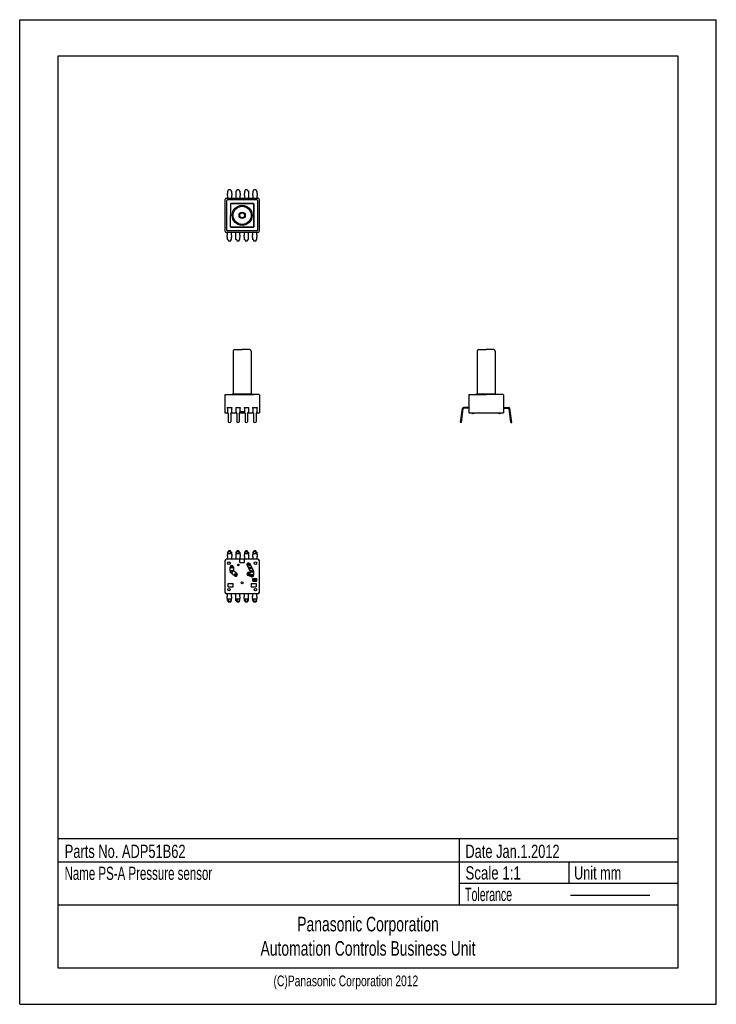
# Model space of a CAD drawing. Extents: x -21 to 0, y 0 to 29.7.
import ezdxf

# ---------------------------------------------------------------- set-up
doc = ezdxf.new("R2010")
doc.units = 0
doc.linetypes.add('NON_PLOTING', pattern=[0])
doc.layers.get('DEFPOINTS').update_dxf_attribs({"linetype": 'CONTINUOUS'})
doc.layers.add('1倍図', color=7, linetype='CONTINUOUS')

msp = doc.modelspace()

# ---------------------------------------------------------------- linework, layer by layer
at = {"layer": '1倍図', "color": 3, "linetype": 'CONTINUOUS'}
for p, q in [((-1.15, 28.6), (-19.85, 28.6)), ((-19.85, 28.6), (-19.85, 1.1)), ((-1.15, 1.1), (-1.15, 28.6)), ((-14.565972, 19.699407), (-14.565972, 18.419407)), ((-14.515972, 19.749407), (-14.293472, 19.749407)), ((-14.070972, 19.749407), (-14.293472, 19.749407)), ((-14.020972, 19.699407), (-14.020972, 18.419407)), ((-7.210752, 19.699407), (-7.210752, 18.419407)), ((-7.160752, 19.749407), (-6.938252, 19.749407)), ((-6.715752, 19.749407), (-6.938252, 19.749407)), ((-6.665752, 19.699407), (-6.665752, 18.419407)), ((-14.565972, 18.419407), (-14.020972, 18.419407)), ((-7.210752, 18.419407), (-6.665752, 18.419407)), ((-14.633472, 18.389407), (-13.953472, 18.389407)), ((-19.85, 5), (-1.15, 5)), ((-7.75, 5), (-7.75, 3)), ((-19.85, 4.3), (-1.15, 4.3)), ((-4.45, 4.3), (-4.45, 3.65)), ((-7.75, 3.65), (-1.15, 3.65)), ((-19.85, 3), (-1.15, 3)), ((-19.85, 1.1), (-1.15, 1.1))]:
    msp.add_line(p, q, dxfattribs=at)
at = {"layer": '1倍図', "color": 11, "linetype": 'CONTINUOUS'}
for p, q in [((-14.741472, 24.458166), (-14.741472, 24.398166)), ((-14.741472, 24.458166), (-14.734472, 24.458166)), ((-14.741472, 24.398166), (-14.734472, 24.398166)), ((-14.712472, 24.533108), (-14.734472, 24.528148)), ((-14.734472, 24.528148), (-14.734472, 24.458166)), ((-14.734472, 24.398166), (-14.734472, 24.318166)), ((-14.712472, 24.533108), (-14.712472, 24.56278)), ((-14.636472, 24.56278), (-14.636472, 24.533108)), ((-14.636472, 24.533108), (-14.614472, 24.528148)), ((-14.614472, 24.528148), (-14.614472, 24.458166)), ((-14.614472, 24.458166), (-14.607472, 24.458166)), ((-14.614472, 24.398166), (-14.614472, 24.318166)), ((-14.614472, 24.398166), (-14.607472, 24.398166)), ((-14.607472, 24.458166), (-14.607472, 24.398166)), ((-14.487472, 24.458166), (-14.480472, 24.458166)), ((-14.487472, 24.458166), (-14.487472, 24.398166)), ((-14.487472, 24.398166), (-14.480472, 24.398166)), ((-14.458472, 24.533108), (-14.480472, 24.528148)), ((-14.480472, 24.528148), (-14.480472, 24.458166)), ((-14.480472, 24.398166), (-14.480472, 24.318166)), ((-14.458472, 24.533108), (-14.458472, 24.56278)), ((-14.382472, 24.56278), (-14.382472, 24.533108)), ((-14.382472, 24.533108), (-14.360472, 24.528148)), ((-14.360472, 24.528148), (-14.360472, 24.458166)), ((-14.360472, 24.458166), (-14.353472, 24.458166)), ((-14.360472, 24.398166), (-14.353472, 24.398166)), ((-14.360472, 24.398166), (-14.360472, 24.318166)), ((-14.353472, 24.458166), (-14.353472, 24.398166)), ((-14.233472, 24.458166), (-14.233472, 24.398166)), ((-14.233472, 24.458166), (-14.226472, 24.458166)), ((-14.233472, 24.398166), (-14.226472, 24.398166)), ((-14.204472, 24.533108), (-14.226472, 24.528148)), ((-14.226472, 24.528148), (-14.226472, 24.458166)), ((-14.226472, 24.398166), (-14.226472, 24.318166)), ((-14.204472, 24.533108), (-14.204472, 24.56278)), ((-14.128472, 24.56278), (-14.128472, 24.533108)), ((-14.128472, 24.533108), (-14.106472, 24.528148)), ((-14.106472, 24.528148), (-14.106472, 24.458166)), ((-14.106472, 24.458166), (-14.099472, 24.458166)), ((-14.106472, 24.398166), (-14.106472, 24.318166)), ((-14.106472, 24.398166), (-14.099472, 24.398166)), ((-14.099472, 24.458166), (-14.099472, 24.398166)), ((-13.979472, 24.458166), (-13.979472, 24.398166)), ((-13.979472, 24.458166), (-13.972472, 24.458166)), ((-13.979472, 24.398166), (-13.972472, 24.398166)), ((-13.950472, 24.533108), (-13.972472, 24.528148)), ((-13.972472, 24.528148), (-13.972472, 24.458166)), ((-13.972472, 24.398166), (-13.972472, 24.318166)), ((-13.950472, 24.533108), (-13.950472, 24.56278)), ((-13.874472, 24.56278), (-13.874472, 24.533108)), ((-13.874472, 24.533108), (-13.852472, 24.528148)), ((-13.852472, 24.528148), (-13.852472, 24.458166)), ((-13.852472, 24.458166), (-13.845472, 24.458166)), ((-13.852472, 24.398166), (-13.845472, 24.398166)), ((-13.852472, 24.398166), (-13.852472, 24.318166)), ((-13.845472, 24.458166), (-13.845472, 24.398166)), ((-14.741472, 23.198166), (-14.734472, 23.198166)), ((-14.741472, 23.138166), (-14.741472, 23.198166)), ((-14.734472, 23.198166), (-14.734472, 23.278166)), ((-14.614472, 23.198166), (-14.614472, 23.278166)), ((-14.614472, 23.198166), (-14.607472, 23.198166)), ((-14.607472, 23.138166), (-14.607472, 23.198166)), ((-14.487472, 23.198166), (-14.480472, 23.198166)), ((-14.487472, 23.138166), (-14.487472, 23.198166)), ((-14.480472, 23.198166), (-14.480472, 23.278166)), ((-14.360472, 23.198166), (-14.360472, 23.278166)), ((-14.360472, 23.198166), (-14.353472, 23.198166)), ((-14.353472, 23.138166), (-14.353472, 23.198166)), ((-14.233472, 23.198166), (-14.226472, 23.198166)), ((-14.233472, 23.138166), (-14.233472, 23.198166)), ((-14.226472, 23.198166), (-14.226472, 23.278166)), ((-14.106472, 23.198166), (-14.106472, 23.278166)), ((-14.106472, 23.198166), (-14.099472, 23.198166)), ((-14.099472, 23.138166), (-14.099472, 23.198166)), ((-13.979472, 23.138166), (-13.979472, 23.198166)), ((-13.979472, 23.198166), (-13.972472, 23.198166)), ((-13.972472, 23.198166), (-13.972472, 23.278166)), ((-13.852472, 23.198166), (-13.852472, 23.278166)), ((-13.852472, 23.198166), (-13.845472, 23.198166)), ((-13.845472, 23.138166), (-13.845472, 23.198166)), ((-14.741472, 23.138166), (-14.734472, 23.138166)), ((-14.734472, 23.068184), (-14.734472, 23.138166)), ((-14.712472, 23.063224), (-14.734472, 23.068184)), ((-14.712472, 23.063224), (-14.712472, 23.033551)), ((-14.636472, 23.063224), (-14.614472, 23.068184)), ((-14.636472, 23.033551), (-14.636472, 23.063224)), ((-14.614472, 23.138166), (-14.607472, 23.138166)), ((-14.614472, 23.068184), (-14.614472, 23.138166)), ((-14.487472, 23.138166), (-14.480472, 23.138166)), ((-14.480472, 23.068184), (-14.480472, 23.138166)), ((-14.458472, 23.063224), (-14.480472, 23.068184)), ((-14.458472, 23.063224), (-14.458472, 23.033551)), ((-14.382472, 23.063224), (-14.360472, 23.068184)), ((-14.382472, 23.033551), (-14.382472, 23.063224)), ((-14.360472, 23.068184), (-14.360472, 23.138166)), ((-14.360472, 23.138166), (-14.353472, 23.138166)), ((-14.233472, 23.138166), (-14.226472, 23.138166)), ((-14.226472, 23.068184), (-14.226472, 23.138166)), ((-14.204472, 23.063224), (-14.226472, 23.068184)), ((-14.204472, 23.063224), (-14.204472, 23.033551)), ((-14.128472, 23.063224), (-14.106472, 23.068184)), ((-14.128472, 23.033551), (-14.128472, 23.063224)), ((-14.106472, 23.068184), (-14.106472, 23.138166)), ((-14.106472, 23.138166), (-14.099472, 23.138166)), ((-13.979472, 23.138166), (-13.972472, 23.138166)), ((-13.972472, 23.068184), (-13.972472, 23.138166)), ((-13.950472, 23.063224), (-13.972472, 23.068184)), ((-13.950472, 23.063224), (-13.950472, 23.033551)), ((-13.874472, 23.063224), (-13.852472, 23.068184)), ((-13.874472, 23.033551), (-13.874472, 23.063224)), ((-13.852472, 23.138166), (-13.845472, 23.138166)), ((-13.852472, 23.068184), (-13.852472, 23.138166)), ((-14.741472, 18.004407), (-14.607472, 18.004407)), ((-14.741472, 18.004407), (-14.741472, 17.979407)), ((-14.741472, 17.979407), (-14.734472, 17.979407)), ((-14.734472, 18.004407), (-14.734472, 17.979407)), ((-14.734472, 18.004407), (-14.734472, 17.857081)), ((-14.712472, 17.82267), (-14.734472, 17.860345)), ((-14.734472, 17.857081), (-14.712472, 17.819407)), ((-14.712472, 17.82267), (-14.712472, 17.570097)), ((-14.636472, 17.82267), (-14.614472, 17.860345)), ((-14.614472, 17.857081), (-14.636472, 17.819407)), ((-14.636472, 17.82267), (-14.636472, 17.570097)), ((-14.614472, 18.004407), (-14.614472, 17.857081)), ((-14.614472, 17.979407), (-14.607472, 17.979407)), ((-14.607472, 18.004407), (-14.607472, 17.979407)), ((-14.487472, 18.004407), (-14.353472, 18.004407)), ((-14.487472, 18.004407), (-14.487472, 17.979407)), ((-14.487472, 17.979407), (-14.480472, 17.979407)), ((-14.480472, 18.004407), (-14.480472, 17.979407)), ((-14.480472, 18.004407), (-14.480472, 17.857081)), ((-14.458472, 17.82267), (-14.480472, 17.860345)), ((-14.480472, 17.857081), (-14.458472, 17.819407)), ((-14.458472, 17.82267), (-14.458472, 17.570097)), ((-14.382472, 17.82267), (-14.360472, 17.860345)), ((-14.360472, 17.857081), (-14.382472, 17.819407)), ((-14.382472, 17.82267), (-14.382472, 17.570097)), ((-14.360472, 18.004407), (-14.360472, 17.857081)), ((-14.360472, 17.979407), (-14.353472, 17.979407)), ((-14.353472, 18.004407), (-14.353472, 17.979407)), ((-14.233472, 18.004407), (-14.233472, 17.979407)), ((-14.233472, 18.004407), (-14.099472, 18.004407)), ((-14.233472, 17.979407), (-14.226472, 17.979407)), ((-14.226472, 18.004407), (-14.226472, 17.857081)), ((-14.226472, 18.004407), (-14.226472, 17.979407)), ((-14.204472, 17.82267), (-14.226472, 17.860345)), ((-14.226472, 17.857081), (-14.204472, 17.819407)), ((-14.204472, 17.82267), (-14.204472, 17.570097)), ((-14.128472, 17.82267), (-14.106472, 17.860345)), ((-14.106472, 17.857081), (-14.128472, 17.819407)), ((-14.128472, 17.82267), (-14.128472, 17.570097)), ((-14.106472, 18.004407), (-14.106472, 17.857081)), ((-14.106472, 17.979407), (-14.099472, 17.979407)), ((-14.099472, 18.004407), (-14.099472, 17.979407)), ((-13.979472, 18.004407), (-13.979472, 17.979407)), ((-13.979472, 18.004407), (-13.845472, 18.004407)), ((-13.979472, 17.979407), (-13.972472, 17.979407)), ((-13.972472, 18.004407), (-13.972472, 17.857081)), ((-13.972472, 18.004407), (-13.972472, 17.979407)), ((-13.950472, 17.82267), (-13.972472, 17.860345)), ((-13.972472, 17.857081), (-13.950472, 17.819407)), ((-13.950472, 17.82267), (-13.950472, 17.570097)), ((-13.874472, 17.82267), (-13.852472, 17.860345)), ((-13.852472, 17.857081), (-13.874472, 17.819407)), ((-13.874472, 17.82267), (-13.874472, 17.570097)), ((-13.852472, 18.004407), (-13.852472, 17.857081)), ((-13.852472, 17.979407), (-13.845472, 17.979407)), ((-13.845472, 18.004407), (-13.845472, 17.979407)), ((-7.70874, 17.55267), (-7.653327, 17.973575)), ((-7.683954, 17.549407), (-7.628541, 17.970312)), ((-7.458252, 18.004007), (-7.618626, 18.004007)), ((-7.458252, 17.979007), (-7.618626, 17.979007)), ((-6.418252, 18.004007), (-6.256837, 18.004007)), ((-6.418252, 17.979007), (-6.257878, 17.979007)), ((-6.19255, 17.549407), (-6.247963, 17.970312)), ((-6.167764, 17.55267), (-6.223177, 17.973575)), ((-7.683954, 17.549407), (-7.70874, 17.55267)), ((-6.19255, 17.549407), (-6.167764, 17.55267)), ((-14.712472, 13.669658), (-14.712472, 13.640769)), ((-14.636472, 13.640769), (-14.636472, 13.669658)), ((-14.458472, 13.669658), (-14.458472, 13.640769)), ((-14.382472, 13.640769), (-14.382472, 13.669658)), ((-14.204472, 13.669658), (-14.204472, 13.640769)), ((-14.128472, 13.640769), (-14.128472, 13.669658)), ((-13.950472, 13.669658), (-13.950472, 13.640769)), ((-13.874472, 13.640769), (-13.874472, 13.669658)), ((-14.741472, 13.565827), (-14.741472, 13.505827)), ((-14.734472, 13.565827), (-14.741472, 13.565827)), ((-14.734472, 13.505827), (-14.741472, 13.505827)), ((-14.712472, 13.640769), (-14.734472, 13.635809)), ((-14.734472, 13.635809), (-14.734472, 13.565827)), ((-14.734472, 13.611023), (-14.712472, 13.615983)), ((-14.614472, 13.586201), (-14.734472, 13.586201)), ((-14.734472, 13.505827), (-14.734472, 13.425827)), ((-14.712472, 13.615983), (-14.712472, 13.640769)), ((-14.636472, 13.615983), (-14.636472, 13.640769)), ((-14.636472, 13.640769), (-14.614472, 13.635809)), ((-14.614472, 13.611023), (-14.636472, 13.615983)), ((-14.614472, 13.635809), (-14.614472, 13.565827)), ((-14.607472, 13.565827), (-14.614472, 13.565827)), ((-14.607472, 13.505827), (-14.614472, 13.505827)), ((-14.614472, 13.505827), (-14.614472, 13.425827)), ((-14.607472, 13.565827), (-14.607472, 13.505827)), ((-14.480472, 13.565827), (-14.487472, 13.565827)), ((-14.487472, 13.565827), (-14.487472, 13.505827)), ((-14.480472, 13.505827), (-14.487472, 13.505827)), ((-14.458472, 13.640769), (-14.480472, 13.635809)), ((-14.480472, 13.635809), (-14.480472, 13.565827)), ((-14.480472, 13.611023), (-14.458472, 13.615983)), ((-14.360472, 13.586201), (-14.480472, 13.586201)), ((-14.480472, 13.505827), (-14.480472, 13.425827)), ((-14.458472, 13.615983), (-14.458472, 13.640769)), ((-14.382472, 13.640769), (-14.360472, 13.635809)), ((-14.382472, 13.615983), (-14.382472, 13.640769)), ((-14.360472, 13.611023), (-14.382472, 13.615983)), ((-14.360472, 13.635809), (-14.360472, 13.565827)), ((-14.353472, 13.565827), (-14.360472, 13.565827)), ((-14.360472, 13.505827), (-14.360472, 13.425827)), ((-14.353472, 13.505827), (-14.360472, 13.505827)), ((-14.353472, 13.565827), (-14.353472, 13.505827)), ((-14.233472, 13.565827), (-14.233472, 13.505827)), ((-14.226472, 13.565827), (-14.233472, 13.565827)), ((-14.226472, 13.505827), (-14.233472, 13.505827)), ((-14.204472, 13.640769), (-14.226472, 13.635809)), ((-14.226472, 13.635809), (-14.226472, 13.565827)), ((-14.226472, 13.611023), (-14.204472, 13.615983)), ((-14.106472, 13.586201), (-14.226472, 13.586201)), ((-14.226472, 13.505827), (-14.226472, 13.425827)), ((-14.204472, 13.615983), (-14.204472, 13.640769)), ((-14.128472, 13.615983), (-14.128472, 13.640769)), ((-14.128472, 13.640769), (-14.106472, 13.635809)), ((-14.106472, 13.611023), (-14.128472, 13.615983)), ((-14.106472, 13.635809), (-14.106472, 13.565827)), ((-14.099472, 13.565827), (-14.106472, 13.565827)), ((-14.099472, 13.505827), (-14.106472, 13.505827)), ((-14.106472, 13.505827), (-14.106472, 13.425827)), ((-14.099472, 13.565827), (-14.099472, 13.505827)), ((-13.979472, 13.565827), (-13.979472, 13.505827)), ((-13.972472, 13.565827), (-13.979472, 13.565827)), ((-13.972472, 13.505827), (-13.979472, 13.505827)), ((-13.950472, 13.640769), (-13.972472, 13.635809)), ((-13.972472, 13.635809), (-13.972472, 13.565827)), ((-13.972472, 13.611023), (-13.950472, 13.615983)), ((-13.852472, 13.586201), (-13.972472, 13.586201)), ((-13.972472, 13.505827), (-13.972472, 13.425827)), ((-13.950472, 13.615983), (-13.950472, 13.640769)), ((-13.874472, 13.640769), (-13.852472, 13.635809)), ((-13.874472, 13.615983), (-13.874472, 13.640769)), ((-13.852472, 13.611023), (-13.874472, 13.615983)), ((-13.852472, 13.635809), (-13.852472, 13.565827)), ((-13.845472, 13.565827), (-13.852472, 13.565827)), ((-13.852472, 13.505827), (-13.852472, 13.425827)), ((-13.845472, 13.505827), (-13.852472, 13.505827)), ((-13.845472, 13.565827), (-13.845472, 13.505827)), ((-14.734472, 12.305827), (-14.741472, 12.305827)), ((-14.741472, 12.245827), (-14.741472, 12.305827)), ((-14.734472, 12.245827), (-14.741472, 12.245827)), ((-14.734472, 12.305827), (-14.734472, 12.385827)), ((-14.734472, 12.175845), (-14.734472, 12.245827)), ((-14.614472, 12.225453), (-14.734472, 12.225453)), ((-14.734472, 12.200631), (-14.712472, 12.195671)), ((-14.712472, 12.195671), (-14.712472, 12.170885)), ((-14.614472, 12.200631), (-14.636472, 12.195671)), ((-14.636472, 12.195671), (-14.636472, 12.170885)), ((-14.614472, 12.305827), (-14.614472, 12.385827)), ((-14.607472, 12.305827), (-14.614472, 12.305827)), ((-14.607472, 12.245827), (-14.614472, 12.245827)), ((-14.614472, 12.175845), (-14.614472, 12.245827)), ((-14.607472, 12.245827), (-14.607472, 12.305827)), ((-14.487472, 12.245827), (-14.487472, 12.305827)), ((-14.480472, 12.305827), (-14.487472, 12.305827)), ((-14.480472, 12.245827), (-14.487472, 12.245827)), ((-14.480472, 12.305827), (-14.480472, 12.385827)), ((-14.480472, 12.175845), (-14.480472, 12.245827)), ((-14.360472, 12.225453), (-14.480472, 12.225453)), ((-14.480472, 12.200631), (-14.458472, 12.195671)), ((-14.458472, 12.195671), (-14.458472, 12.170885)), ((-14.360472, 12.200631), (-14.382472, 12.195671)), ((-14.382472, 12.195671), (-14.382472, 12.170885)), ((-14.360472, 12.305827), (-14.360472, 12.385827)), ((-14.353472, 12.305827), (-14.360472, 12.305827)), ((-14.360472, 12.175845), (-14.360472, 12.245827)), ((-14.353472, 12.245827), (-14.360472, 12.245827)), ((-14.353472, 12.245827), (-14.353472, 12.305827)), ((-14.226472, 12.305827), (-14.233472, 12.305827)), ((-14.233472, 12.245827), (-14.233472, 12.305827)), ((-14.226472, 12.245827), (-14.233472, 12.245827)), ((-14.226472, 12.305827), (-14.226472, 12.385827)), ((-14.226472, 12.175845), (-14.226472, 12.245827)), ((-14.106472, 12.225453), (-14.226472, 12.225453)), ((-14.226472, 12.200631), (-14.204472, 12.195671)), ((-14.204472, 12.195671), (-14.204472, 12.170885)), ((-14.106472, 12.200631), (-14.128472, 12.195671)), ((-14.128472, 12.195671), (-14.128472, 12.170885)), ((-14.106472, 12.305827), (-14.106472, 12.385827)), ((-14.099472, 12.305827), (-14.106472, 12.305827)), ((-14.099472, 12.245827), (-14.106472, 12.245827)), ((-14.106472, 12.175845), (-14.106472, 12.245827)), ((-14.099472, 12.245827), (-14.099472, 12.305827)), ((-13.979472, 12.245827), (-13.979472, 12.305827)), ((-13.972472, 12.305827), (-13.979472, 12.305827)), ((-13.972472, 12.245827), (-13.979472, 12.245827)), ((-13.972472, 12.305827), (-13.972472, 12.385827)), ((-13.972472, 12.175845), (-13.972472, 12.245827)), ((-13.852472, 12.225453), (-13.972472, 12.225453)), ((-13.972472, 12.200631), (-13.950472, 12.195671)), ((-13.950472, 12.195671), (-13.950472, 12.170885)), ((-13.852472, 12.200631), (-13.874472, 12.195671)), ((-13.874472, 12.195671), (-13.874472, 12.170885)), ((-13.852472, 12.305827), (-13.852472, 12.385827)), ((-13.845472, 12.305827), (-13.852472, 12.305827)), ((-13.852472, 12.175845), (-13.852472, 12.245827)), ((-13.845472, 12.245827), (-13.852472, 12.245827)), ((-13.845472, 12.245827), (-13.845472, 12.305827)), ((-14.712472, 12.170885), (-14.734472, 12.175845)), ((-14.712472, 12.141996), (-14.712472, 12.170885)), ((-14.636472, 12.170885), (-14.614472, 12.175845)), ((-14.636472, 12.170885), (-14.636472, 12.141996)), ((-14.458472, 12.170885), (-14.480472, 12.175845)), ((-14.458472, 12.141996), (-14.458472, 12.170885)), ((-14.382472, 12.170885), (-14.360472, 12.175845)), ((-14.382472, 12.170885), (-14.382472, 12.141996)), ((-14.204472, 12.170885), (-14.226472, 12.175845)), ((-14.204472, 12.141996), (-14.204472, 12.170885)), ((-14.128472, 12.170885), (-14.106472, 12.175845)), ((-14.128472, 12.170885), (-14.128472, 12.141996)), ((-13.950472, 12.170885), (-13.972472, 12.175845)), ((-13.950472, 12.141996), (-13.950472, 12.170885)), ((-13.874472, 12.170885), (-13.852472, 12.175845)), ((-13.874472, 12.170885), (-13.874472, 12.141996))]:
    msp.add_line(p, q, dxfattribs=at)
at = {"layer": '1倍図', "color": 254, "linetype": 'CONTINUOUS'}
for p, q in [((-14.813472, 24.268166), (-14.813472, 23.328166)), ((-14.763472, 24.318166), (-13.823472, 24.318166)), ((-14.763472, 24.238166), (-14.763472, 23.358166)), ((-13.853472, 24.268166), (-14.733472, 24.268166)), ((-13.823472, 23.358166), (-13.823472, 24.238166)), ((-13.773472, 23.328166), (-13.773472, 24.268166)), ((-13.823472, 23.278166), (-14.763472, 23.278166)), ((-13.853472, 23.328166), (-14.733472, 23.328166)), ((-14.565972, 18.419407), (-14.595972, 18.389406)), ((-14.020973, 18.419405), (-13.990973, 18.389405)), ((-7.210752, 18.419407), (-7.240753, 18.389406)), ((-6.665754, 18.419405), (-6.635753, 18.389405)), ((-14.813472, 18.379407), (-14.813472, 17.844407)), ((-14.803472, 18.389407), (-14.773472, 18.389407)), ((-14.803472, 18.389407), (-14.293472, 18.389407)), ((-13.783472, 18.389407), (-14.293472, 18.389407)), ((-13.783472, 18.389407), (-13.813472, 18.389407)), ((-13.773472, 18.379407), (-13.773472, 17.844407)), ((-7.458252, 18.379407), (-7.458252, 17.844407)), ((-7.448252, 18.389407), (-7.418252, 18.389407)), ((-7.448252, 18.389407), (-6.938252, 18.389407)), ((-6.428252, 18.389407), (-6.938252, 18.389407)), ((-6.428252, 18.389407), (-6.458252, 18.389407)), ((-6.418252, 18.379407), (-6.418252, 17.844407)), ((-6.418252, 18.179407), (-6.418252, 17.844407)), ((-14.813472, 17.844407), (-14.72707, 17.844407)), ((-14.621873, 17.844407), (-14.47307, 17.844407)), ((-14.367873, 17.844407), (-14.21907, 17.844407)), ((-14.360472, 17.884407), (-14.226472, 17.884407)), ((-14.113873, 17.844407), (-13.96507, 17.844407)), ((-13.859873, 17.844407), (-13.773472, 17.844407)), ((-7.458252, 17.844407), (-6.418252, 17.844407)), ((-7.350752, 17.819407), (-7.325752, 17.819407)), ((-6.525752, 17.819407), (-6.550752, 17.819407)), ((-14.813472, 13.375827), (-14.813472, 12.435827)), ((-13.823472, 13.425827), (-14.763472, 13.425827)), ((-14.368472, 13.325827), (-14.368472, 13.425827)), ((-14.218472, 13.325827), (-14.218472, 13.425827)), ((-13.773472, 12.435827), (-13.773472, 13.375827)), ((-14.658472, 13.060827), (-14.658472, 13.190827)), ((-14.558472, 13.190827), (-14.558472, 13.091272)), ((-14.456462, 12.999238), (-14.553074, 13.079748)), ((-14.368472, 13.325827), (-14.218472, 13.325827)), ((-14.145923, 13.237935), (-14.044311, 13.040629)), ((-13.95402, 13.08372), (-14.05702, 13.28372)), ((-14.520481, 12.922416), (-14.640481, 13.022416)), ((-14.016682, 12.894261), (-14.116682, 12.933367)), ((-14.080262, 13.026499), (-14.063109, 13.019792)), ((-13.973472, 12.845827), (-13.853472, 12.845827)), ((-13.973472, 12.765827), (-13.973472, 12.845827)), ((-13.968472, 12.765827), (-13.968472, 12.845827)), ((-13.948472, 13.060827), (-13.948472, 12.940827)), ((-13.938472, 12.765827), (-13.938472, 12.845827)), ((-13.933472, 12.765827), (-13.933472, 12.845827)), ((-13.893472, 12.765827), (-13.893472, 12.845827)), ((-13.888472, 12.765827), (-13.888472, 12.845827)), ((-13.858472, 12.765827), (-13.858472, 12.845827)), ((-13.853472, 12.765827), (-13.853472, 12.845827)), ((-14.713472, 12.695827), (-14.563472, 12.695827)), ((-14.713472, 12.595827), (-14.713472, 12.695827)), ((-14.713472, 12.595827), (-14.563472, 12.595827)), ((-14.563472, 12.595827), (-14.563472, 12.695827)), ((-14.023472, 12.695827), (-14.023472, 12.595827)), ((-14.023472, 12.695827), (-13.873472, 12.695827)), ((-14.023472, 12.595827), (-13.873472, 12.595827)), ((-13.973472, 12.765827), (-13.853472, 12.765827)), ((-13.873472, 12.695827), (-13.873472, 12.595827)), ((-13.823472, 12.385827), (-14.763472, 12.385827))]:
    msp.add_line(p, q, dxfattribs=at)
at = {"layer": '1倍図', "color": 130, "linetype": 'CONTINUOUS'}
for p, q in [((-14.648472, 24.143166), (-14.648472, 23.798166)), ((-13.948472, 24.153166), (-14.638472, 24.153166)), ((-14.638472, 24.153166), (-13.948472, 24.153166)), ((-13.938472, 24.143166), (-13.938472, 23.837369)), ((-13.938472, 23.719643), (-13.938472, 24.143166)), ((-14.648472, 23.453166), (-14.648472, 23.798166)), ((-13.938472, 23.876689), (-13.938472, 23.453166)), ((-13.938472, 23.453166), (-13.938472, 23.758963)), ((-13.948472, 23.443166), (-14.638472, 23.443166)), ((-14.638472, 23.443166), (-13.948472, 23.443166))]:
    msp.add_line(p, q, dxfattribs=at)
at = {"layer": '1倍図', "color": 100, "linetype": 'CONTINUOUS'}
for p, q in [((-14.565972, 19.689407), (-14.565972, 18.439407)), ((-14.020972, 19.689407), (-14.020972, 18.439407))]:
    msp.add_line(p, q, dxfattribs=at)
at = {"layer": '1倍図', "color": 110, "linetype": 'CONTINUOUS'}
msp.add_line((-4.399625, 3.287884), (-2.003268, 3.287884), dxfattribs=at)
at = {"layer": '1倍図', "color": 3, "linetype": 'CONTINUOUS'}
for radius in [0.3025, 0.2725, 0.095, 0.075]:
    msp.add_circle((-14.293472, 23.798166), radius, dxfattribs=at)
at = {"layer": '1倍図', "color": 100, "linetype": 'CONTINUOUS'}
msp.add_circle((-14.293472, 23.798166), 0.2725, dxfattribs=at)
at = {"layer": '1倍図', "color": 254, "linetype": 'CONTINUOUS'}
for centre, radius in [((-14.693472, 13.305827), 0.0375), ((-14.608472, 13.190827), 0.035), ((-14.608472, 13.060827), 0.035), ((-14.608472, 13.190827), 0.025), ((-14.608472, 13.060827), 0.025), ((-14.408472, 13.255827), 0.025), ((-14.101472, 13.260827), 0.035), ((-14.101472, 13.260827), 0.025), ((-14.055972, 13.160827), 0.035), ((-14.055972, 13.160827), 0.025), ((-13.998472, 13.060827), 0.035), ((-13.998472, 13.060827), 0.025), ((-13.893472, 13.305827), 0.0375), ((-14.488472, 12.960827), 0.035), ((-14.488472, 12.960827), 0.025), ((-14.098472, 12.979933), 0.035), ((-14.098472, 12.979933), 0.025), ((-13.998472, 12.940827), 0.035), ((-13.998472, 12.940827), 0.025), ((-14.693472, 12.505827), 0.0375), ((-14.293472, 12.715827), 0.03), ((-13.893472, 12.505827), 0.0375)]:
    msp.add_circle(centre, radius, dxfattribs=at)
for centre, radius, start, end in [((-14.763472, 24.268166), 0.05, 90, 180), ((-14.733472, 24.238166), 0.03, 90, 180), ((-13.853472, 24.238166), 0.03, 0, 90), ((-13.823472, 24.268166), 0.05, 0, 90), ((-14.763472, 23.328166), 0.05, 180, 270), ((-14.733472, 23.358166), 0.03, 180, 270), ((-13.853472, 23.358166), 0.03, 270, 0), ((-13.823472, 23.328166), 0.05, 270, 0), ((-14.803472, 18.379407), 0.01, 90, 180), ((-13.783472, 18.379407), 0.01, 0, 90), ((-7.448252, 18.379407), 0.01, 90, 180), ((-6.428252, 18.379407), 0.01, 0, 90), ((-14.705972, 17.844407), 0.025, 180, 253.497718), ((-13.880972, 17.844407), 0.025, 286.502282, 0), ((-7.350752, 17.844407), 0.025, 180, 270), ((-7.325752, 17.844407), 0.025, 270, 0), ((-6.550752, 17.844407), 0.025, 180, 270), ((-6.525752, 17.844407), 0.025, 270, 0), ((-14.763472, 13.375827), 0.05, 90, 180), ((-13.823472, 13.375827), 0.05, 0, 90), ((-14.608472, 13.190827), 0.05, 0, 180), ((-14.543472, 13.091272), 0.015, 180, 230.194429), ((-14.101472, 13.260827), 0.05, 27.248467, 207.248467), ((-13.998472, 13.060827), 0.05, 0, 27.248467), ((-14.608472, 13.060827), 0.05, 180, 230.194429), ((-14.488472, 12.960827), 0.05, 230.194429, 50.194429), ((-14.098472, 12.979933), 0.05, 68.64154, 248.64154), ((-14.057646, 13.033761), 0.015, 248.64154, 27.248467), ((-13.998472, 12.940827), 0.05, 248.64154, 0), ((-14.763472, 12.435827), 0.05, 180, 270), ((-13.823472, 12.435827), 0.05, 270, 0)]:
    msp.add_arc(centre, radius, start, end, dxfattribs=at)
at = {"layer": '1倍図', "color": 130, "linetype": 'CONTINUOUS'}
for centre, start, end in [((-14.638472, 24.143166), 90, 180), ((-13.948472, 24.143166), 0, 90), ((-13.948472, 24.143166), 0, 90), ((-14.638472, 23.453166), 180, 270), ((-13.948472, 23.453166), 270, 0), ((-13.948472, 23.453166), 270, 0)]:
    msp.add_arc(centre, 0.01, start, end, dxfattribs=at)
at = {"layer": '1倍図', "color": 3, "linetype": 'CONTINUOUS'}
for centre, start, end in [((-14.515972, 19.699407), 90, 180), ((-14.070972, 19.699407), 0, 90), ((-7.160752, 19.699407), 90, 180), ((-6.715752, 19.699407), 0, 90)]:
    msp.add_arc(centre, 0.05, start, end, dxfattribs=at)
at = {"layer": '1倍図', "color": 11, "linetype": 'CONTINUOUS'}
for centre, radius, start, end in [((-7.618626, 17.969007), 0.035, 90, 172.5), ((-7.618626, 17.969007), 0.01, 90, 172.5), ((-6.257878, 17.969007), 0.035, 7.5, 90), ((-6.257878, 17.969007), 0.01, 7.5, 90)]:
    msp.add_arc(centre, radius, start, end, dxfattribs=at)
for centre, major_axis, ratio, start_param, end_param in [((-14.674472, 24.56278), (-0.038, 0), 0.15457, 3.141592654, 0), ((-14.420472, 24.56278), (-0.038, 0), 0.15457, 3.141592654, 0), ((-14.166472, 24.56278), (-0.038, 0), 0.15457, 3.141592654, 0), ((-13.912472, 24.56278), (-0.038, 0), 0.15457, 3.141592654, 0), ((-14.674472, 23.033551), (-0.038, 0), 0.15457, 0, 3.141592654), ((-14.420472, 23.033551), (-0.038, 0), 0.15457, 0, 3.141592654), ((-14.166472, 23.033551), (-0.038, 0), 0.15457, 0, 3.141592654), ((-13.912472, 23.033551), (-0.038, 0), 0.15457, 6.283185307, 3.141592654), ((-14.674472, 17.57336), (0.038, 0), 0.544486, 3.141592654, 0), ((-14.674472, 17.570097), (0.038, 0), 0.544486, 3.141592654, 0), ((-14.420472, 17.57336), (0.038, 0), 0.544486, 3.141592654, 0), ((-14.420472, 17.570097), (0.038, 0), 0.544486, 3.141592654, 0), ((-14.166472, 17.57336), (0.038, 0), 0.544486, 3.141592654, 0), ((-14.166472, 17.570097), (0.038, 0), 0.544486, 3.141592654, 0), ((-13.912472, 17.57336), (0.038, 0), 0.544486, 3.141592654, 0), ((-13.912472, 17.570097), (0.038, 0), 0.544486, 3.141592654, 0), ((-14.674472, 13.670442), (0.038, 0), 0.15457, 0, 3.141592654), ((-14.420472, 13.670442), (0.038, 0), 0.15457, 0, 3.141592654), ((-14.166472, 13.670442), (0.038, 0), 0.15457, 0, 3.141592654), ((-13.912472, 13.670442), (0.038, 0), 0.15457, 0, 3.141592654), ((-14.674472, 13.645442), (0.038, 0), 0.15457, 0, 3.141592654), ((-14.420472, 13.645442), (0.038, 0), 0.15457, 0, 3.141592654), ((-14.166472, 13.645442), (0.038, 0), 0.15457, 0, 3.141592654), ((-13.912472, 13.645442), (0.038, 0), 0.15457, 0, 3.141592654), ((-14.674472, 12.166213), (0.038, 0), 0.15457, 3.141592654, 0), ((-14.674472, 12.141213), (0.038, 0), 0.15457, 3.141592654, 6.283185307), ((-14.420472, 12.166213), (0.038, 0), 0.15457, 3.141592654, 0), ((-14.420472, 12.141213), (0.038, 0), 0.15457, 3.141592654, 6.283185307), ((-14.166472, 12.166213), (0.038, 0), 0.15457, 3.141592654, 0), ((-14.166472, 12.141213), (0.038, 0), 0.15457, 3.141592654, 6.283185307), ((-13.912472, 12.166213), (0.038, 0), 0.15457, 3.141592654, 0), ((-13.912472, 12.141213), (0.038, 0), 0.15457, 3.141592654, 6.283185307)]:
    msp.add_ellipse(centre, major_axis=major_axis, ratio=ratio, start_param=start_param, end_param=end_param, dxfattribs=at)
at = {"layer": 'DEFPOINTS', "color": 3, "linetype": 'NON_PLOTING'}
for p, q in [((-21, 0), (-21, 29.7)), ((-21, 29.7), (0, 29.7)), ((0, 0), (0, 29.7)), ((-21, 0), (0, 0))]:
    msp.add_line(p, q, dxfattribs=at)

# ---------------------------------------------------------------- texts
at = {"layer": '1倍図', "color": 7, "linetype": 'CONTINUOUS', "char_height": 0.4, "attachment_point": 1}
for s, insert in [('\\W0.725;\\A1;Parts No. ADP51B62', (-19.64231, 4.814391)), ('\\W0.724;\\A1;Date Jan.1.2012', (-7.564699, 4.814391)), ('\\W0.648;\\A1;Name PS-A Pressure sensor', (-19.64741, 4.151834)), ('\\W0.749;\\A1;Scale 1:1', (-7.56302, 4.164391)), ('\\W0.714;\\A1;Unit mm', (-4.287329, 4.164391)), ('\\W0.596;\\A1;Tolerance', (-7.573205, 3.514391))]:
    msp.add_mtext(s, dxfattribs=dict(at, insert=insert))
at = {"layer": '1倍図', "color": 110, "linetype": 'CONTINUOUS'}
for s, insert, char_height, attachment_point in [('\\W0.713;\\A1;Panasonic Corporation\\PAutomation Controls Business Unit', (-10.5, 2.05), 0.44, 5), ('\\W0.716;\\A1;(C)Panasonic Corporation 2012', (-13.348441, 0.868584), 0.324, 1)]:
    msp.add_mtext(s, dxfattribs=dict(at, insert=insert, char_height=char_height, attachment_point=attachment_point))

doc.saveas('drawing.dxf')
